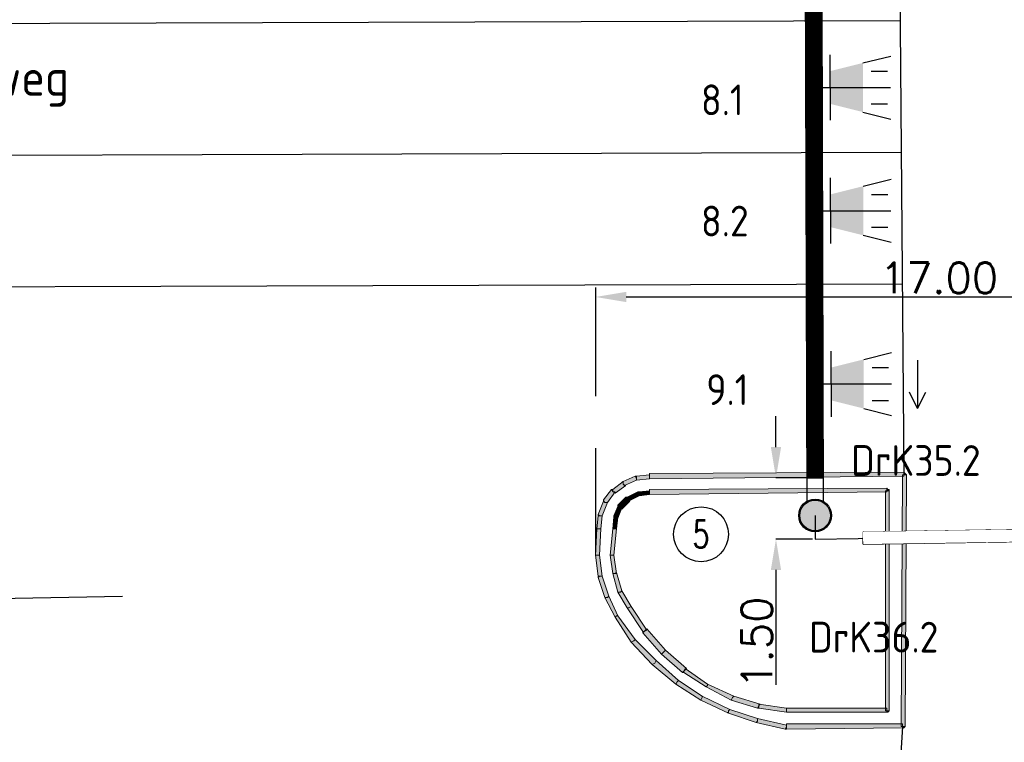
# Model space of a CAD drawing. Header units: millimetres. Extents: x -27 to 2301, y -256 to 766.
# Tile 54 of 97: x 234 to 258, y 67 to 85. Entities that reach past the tile are written whole.
import ezdxf
from ezdxf.enums import TextEntityAlignment as Align

# ---------------------------------------------------------------- set-up
doc = ezdxf.new("R2010")
doc.units = ezdxf.units.MM
doc.set_wipeout_variables(frame=1)
doc.linetypes.add('DASHED', pattern=[19.05, 12.7, -6.35])
doc.linetypes.add('LIJN1-1', pattern=[2, 1, -1])
for name, color, linetype in [('SIV-ONDERGROND-ALG', 251, 'Continuous'), ('SIV-TEKST-035', 2, 'Continuous'), ('SIV-VRI-KABEL', 3, 'Continuous'), ('SIV-VRI-MAATVOERING', 7, 'Continuous'), ('SIV-VRI-MANTELBUIS', 1, 'Continuous'), ('SIV-VRI-WEGMEUBILAIR', 7, 'Continuous'), ('WEG-XX-TEKST25', 2, 'Continuous')]:
    doc.layers.add(name, color=color, linetype=linetype)
doc.styles.add('ISO', font='ISO.shx')
doc.styles.add('ROMANS', font='romans.shx', dxfattribs={"width": 0.7})
doc.styles.get("Standard").update_dxf_attribs({"font": 'txt.shx'})
doc.dimstyles.get("Standard").update_dxf_attribs({"dimtxt": 0.18, "dimasz": 0.18, "dimexe": 0.18, "dimexo": 0.0625, "dimgap": 0.09, "dimtad": 0, "dimtih": 1, "dimtoh": 1, "dimzin": 0, "dimdsep": 46, "dimtxsty": 'Standard', "dimcen": 0.09, "dimadec": 0, "dimazin": 0, "dimtfac": 1, "dimtofl": 0, "dimtmove": 0, "dimatfit": 3, "dimfxl": 1, "dimtolj": 1, "dimtzin": 0, "dimarcsym": 0})

# ---------------------------------------------------------------- blocks, each defined once
blk = doc.blocks.new('161')
blk.add_circle((0, 0), 750)
at = {"style": 'ROMANS', "width": 0.7}
blk.add_attdef('MASTNR', text='', height=750, dxfattribs=at).set_placement((0, 0), align=Align.MIDDLE)
blk = doc.blocks.new('*U10')
at = {"color": 0}
for points in [[(0.346, 0.2), (18.55, 0.2)], [(0.346, -0.2), (18.55, -0.2)]]:
    blk.add_lwpolyline(points, dxfattribs=at)
at = {"color": 0, "linetype": 'LIJN1-1', "ltscale": 0.9, "const_width": 0.4}
blk.add_lwpolyline([(0.9, 0), (17.997, 0)], dxfattribs=at)
at = {"color": 0}
blk.add_circle((18.897, 0), 0.4, dxfattribs=at)
blk = doc.blocks.new('30LNTS')
at = {"layer": 'SIV-VRI-WEGMEUBILAIR'}
for p, q in [((0.2, 0), (0.2, 0.8)), ((1, 0.6), (1.679, 0.769)), ((1.2, 0.4), (1.6, 0.4)), ((0, 0), (1.675, 0)), ((0.2, 0), (0.2, -0.8)), ((1.2, -0.4), (1.6, -0.4)), ((1, -0.6), (1.679, -0.769))]:
    blk.add_line(p, q, dxfattribs=at)
blk.add_solid([(0.2, 0.4), (0.2, -0.4), (1, 0.6), (1, -0.6)], dxfattribs=at)
blk = doc.blocks.new('30LNTSLA')
at = {"layer": 'SIV-VRI-WEGMEUBILAIR'}
for p, q in [((0.2, 0), (0.2, 0.8)), ((1, 0.6), (1.679, 0.769)), ((2.313, 0.58), (2.313, -0.579)), ((1.2, 0.4), (1.6, 0.4)), ((0, 0), (1.675, 0)), ((0.2, 0), (0.2, -0.8)), ((2.313, -0.6), (2.113, -0.202)), ((2.313, -0.6), (2.513, -0.202)), ((1.2, -0.4), (1.6, -0.4)), ((1, -0.6), (1.679, -0.769))]:
    blk.add_line(p, q, dxfattribs=at)
blk.add_solid([(0.2, 0.4), (0.2, -0.4), (1, 0.6), (1, -0.6)], dxfattribs=at)
blk = doc.blocks.new('*D68')
at = {"layer": 'Defpoints', "color": 0}
for p in [(252.321, 73.35), (253.276, 73.35), (253.276, 71.85)]:
    blk.add_point(p, dxfattribs=at)
at = {"layer": 'SIV-VRI-MAATVOERING', "color": 0, "lineweight": -2}
for p, q in [((252.321, 74.1), (252.321, 74.85)), ((253.213, 73.35), (252.321, 73.35)), ((253.213, 71.85), (252.321, 71.85)), ((252.321, 71.1), (252.321, 68.295))]:
    blk.add_line(p, q, dxfattribs=at)
at = {"layer": 'SIV-VRI-MAATVOERING', "color": 0}
for points in [[(252.196, 74.1), (252.446, 74.1), (252.321, 73.35)], [(252.196, 71.1), (252.446, 71.1), (252.321, 71.85)]]:
    blk.add_solid(points, dxfattribs=at)
at = {"layer": 'SIV-VRI-MAATVOERING', "color": 0, "insert": (251.856, 69.323), "char_height": 0.75, "attachment_point": 5, "rotation": 90}
blk.add_mtext('\\A1;1.50', dxfattribs=at)
blk = doc.blocks.new('*D73')
at = {"layer": 'Defpoints', "color": 0}
for p in [(247.916, 78.061), (265.743, 78.061), (265.743, 77.763)]:
    blk.add_point(p, dxfattribs=at)
at = {"layer": 'SIV-VRI-MAATVOERING', "color": 0, "lineweight": -2}
for p, q in [((247.916, 77.998), (247.916, 77.763)), ((265.743, 77.998), (265.743, 77.763)), ((248.666, 77.763), (264.993, 77.763))]:
    blk.add_line(p, q, dxfattribs=at)
at = {"layer": 'SIV-VRI-MAATVOERING', "color": 0}
for points in [[(248.666, 77.888), (248.666, 77.638), (247.916, 77.763)], [(264.993, 77.888), (264.993, 77.638), (265.743, 77.763)]]:
    blk.add_solid(points, dxfattribs=at)
at = {"layer": 'SIV-VRI-MAATVOERING', "color": 0, "insert": (256.301, 78.228), "char_height": 0.75, "attachment_point": 5}
blk.add_mtext('\\A1;17.00', dxfattribs=at)

msp = doc.modelspace()

# ---------------------------------------------------------------- hatches: boundary and pattern name
at = {"layer": 'SIV-ONDERGROND-ALG'}
h = msp.add_hatch(color=256, dxfattribs=at)
h.dxf.hatch_style = 2
h.paths.add_polyline_path([(248.913, 73.324), (248.881, 73.388), (248.591, 73.259), (248.591, 73.195), (248.623, 73.163), (248.913, 73.291)])
h = msp.add_hatch(color=256, dxfattribs=at)
h.dxf.hatch_style = 2
h.paths.add_polyline_path([(248.913, 73.388), (248.881, 73.388), (248.913, 73.324)])
h = msp.add_hatch(color=256, dxfattribs=at)
h.dxf.hatch_style = 2
h.paths.add_polyline_path([(249.234, 73.388), (249.234, 73.42), (248.913, 73.388), (248.913, 73.291), (249.234, 73.324)])
h = msp.add_hatch(color=256, dxfattribs=at)
h.dxf.hatch_style = 2
h.paths.add_polyline_path([(255.442, 73.42), (255.442, 73.484), (249.234, 73.452), (249.234, 73.324), (255.442, 73.388)])
h = msp.add_hatch(color=256, dxfattribs=at)
h.dxf.hatch_style = 2
h.paths.add_polyline_path([(255.41, 67.276), (255.474, 67.276), (255.507, 73.42), (255.41, 73.42), (255.378, 67.276)])
h = msp.add_hatch(color=256, dxfattribs=at)
h.dxf.hatch_style = 2
h.paths.add_polyline_path([(255.507, 73.42), (255.474, 73.452), (255.442, 73.484), (255.442, 73.42)])
h = msp.add_hatch(color=256, dxfattribs=at)
h.dxf.hatch_style = 2
h.paths.add_polyline_path([(248.591, 73.195), (248.591, 73.259), (248.334, 73.066), (248.334, 73.002), (248.398, 72.97), (248.655, 73.163)])
h = msp.add_hatch(color=256, dxfattribs=at)
h.dxf.hatch_style = 2
h.paths.add_polyline_path([(248.559, 73.259), (248.591, 73.259), (248.591, 73.227), (248.559, 73.227)])
h = msp.add_hatch(color=256, dxfattribs=at)
h.dxf.hatch_style = 2
h.paths.add_polyline_path([(255.024, 73.034), (255.024, 73.098), (249.234, 73.066), (249.234, 72.938), (255.024, 73.002)])
h = msp.add_hatch(color=256, dxfattribs=at)
h.dxf.hatch_style = 2
h.paths.add_polyline_path([(255.088, 73.034), (255.088, 73.066), (255.056, 73.066), (255.024, 73.098), (255.024, 73.034)])
h = msp.add_hatch(color=256, dxfattribs=at)
h.dxf.hatch_style = 2
h.paths.add_polyline_path([(248.334, 73.002), (248.302, 73.066), (248.109, 72.809), (248.141, 72.745), (248.205, 72.745), (248.398, 73.002)])
h = msp.add_hatch(color=256, dxfattribs=at)
h.dxf.hatch_style = 2
h.paths.add_polyline_path([(248.334, 73.066), (248.302, 73.066), (248.334, 73.002)])
h = msp.add_hatch(color=256, dxfattribs=at)
h.dxf.hatch_style = 2
h.paths.add_polyline_path([(248.72, 72.809), (248.655, 72.873), (248.462, 72.68), (248.527, 72.616), (248.559, 72.584), (248.752, 72.777)])
h = msp.add_hatch(color=256, dxfattribs=at)
h.dxf.hatch_style = 2
h.paths.add_polyline_path([(248.688, 72.873), (248.655, 72.873), (248.72, 72.809)])
h = msp.add_hatch(color=256, dxfattribs=at)
h.dxf.hatch_style = 2
h.paths.add_polyline_path([(248.977, 72.938), (248.945, 73.002), (248.688, 72.873), (248.72, 72.809), (248.72, 72.777), (248.977, 72.905)])
h = msp.add_hatch(color=256, dxfattribs=at)
h.dxf.hatch_style = 2
h.paths.add_polyline_path([(248.977, 73.002), (248.945, 73.002), (248.977, 72.938)])
h = msp.add_hatch(color=256, dxfattribs=at)
h.dxf.hatch_style = 2
h.paths.add_polyline_path([(249.234, 73.002), (249.234, 73.034), (248.977, 73.002), (248.977, 72.905), (249.234, 72.938)])
h = msp.add_hatch(color=256, dxfattribs=at)
h.dxf.hatch_style = 2
h.paths.add_polyline_path([(255.024, 67.662), (255.088, 67.662), (255.088, 73.034), (254.992, 73.034), (254.992, 67.662)])
h = msp.add_hatch(color=256, dxfattribs=at)
h.dxf.hatch_style = 2
h.paths.add_polyline_path([(248.141, 72.745), (248.109, 72.777), (247.98, 72.455), (248.012, 72.423), (248.077, 72.423), (248.205, 72.745)])
h = msp.add_hatch(color=256, dxfattribs=at)
h.dxf.hatch_style = 2
h.paths.add_polyline_path([(248.109, 72.809), (248.109, 72.777), (248.141, 72.745)])
h = msp.add_hatch(color=256, dxfattribs=at)
h.dxf.hatch_style = 2
h.paths.add_polyline_path([(248.527, 72.616), (248.462, 72.648), (248.366, 72.423), (248.398, 72.391), (248.462, 72.359), (248.559, 72.616)])
h = msp.add_hatch(color=256, dxfattribs=at)
h.dxf.hatch_style = 2
h.paths.add_polyline_path([(248.462, 72.68), (248.462, 72.648), (248.527, 72.616)])
h = msp.add_hatch(color=256, dxfattribs=at)
h.dxf.hatch_style = 2
h.paths.add_polyline_path([(248.012, 72.423), (247.98, 72.423), (247.948, 72.101), (248.044, 72.101), (248.077, 72.423)])
h = msp.add_hatch(color=256, dxfattribs=at)
h.dxf.hatch_style = 2
h.paths.add_polyline_path([(247.98, 72.455), (247.98, 72.423), (248.012, 72.423)])
h = msp.add_hatch(color=256, dxfattribs=at)
h.dxf.hatch_style = 2
h.paths.add_polyline_path([(248.398, 72.391), (248.366, 72.391), (248.334, 72.101), (248.43, 72.101), (248.462, 72.391)])
h = msp.add_hatch(color=256, dxfattribs=at)
h.dxf.hatch_style = 2
h.paths.add_polyline_path([(248.366, 72.423), (248.366, 72.391), (248.398, 72.391)])
h = msp.add_hatch(color=256, dxfattribs=at)
h.dxf.hatch_style = 2
h.paths.add_polyline_path([(247.948, 72.101), (247.948, 72.133), (247.98, 72.101)])
h = msp.add_hatch(color=256, dxfattribs=at)
h.dxf.hatch_style = 2
h.paths.add_polyline_path([(248.012, 72.101), (247.948, 72.101), (247.916, 71.458), (248.012, 71.458), (248.044, 72.101)])
h = msp.add_hatch(color=256, dxfattribs=at)
h.dxf.hatch_style = 2
h.paths.add_polyline_path([(248.398, 72.101), (248.334, 72.101), (248.269, 71.458), (248.366, 71.458), (248.43, 72.101)])
h = msp.add_hatch(color=256, dxfattribs=at)
h.dxf.hatch_style = 2
h.paths.add_polyline_path([(247.948, 71.458), (247.916, 71.458), (247.98, 70.943), (248.077, 70.943), (248.012, 71.458)])
h = msp.add_hatch(color=256, dxfattribs=at)
h.dxf.hatch_style = 2
h.paths.add_polyline_path([(248.269, 71.458), (248.269, 71.49), (248.302, 71.458)])
h = msp.add_hatch(color=256, dxfattribs=at)
h.dxf.hatch_style = 2
h.paths.add_polyline_path([(248.334, 71.458), (248.269, 71.458), (248.334, 71.008), (248.43, 71.008), (248.366, 71.458)])
h = msp.add_hatch(color=256, dxfattribs=at)
h.dxf.hatch_style = 2
h.paths.add_polyline_path([(247.98, 70.943), (247.98, 70.911), (248.012, 70.943)])
h = msp.add_hatch(color=256, dxfattribs=at)
h.dxf.hatch_style = 2
h.paths.add_polyline_path([(248.012, 70.943), (247.98, 70.911), (248.141, 70.429), (248.205, 70.429), (248.237, 70.461), (248.077, 70.943)])
h = msp.add_hatch(color=256, dxfattribs=at)
h.dxf.hatch_style = 2
h.paths.add_polyline_path([(248.398, 71.008), (248.334, 71.008), (248.462, 70.557), (248.527, 70.557), (248.559, 70.589), (248.43, 71.04)])
h = msp.add_hatch(color=256, dxfattribs=at)
h.dxf.hatch_style = 2
h.paths.add_polyline_path([(248.205, 70.429), (248.141, 70.429), (248.398, 69.946), (248.43, 69.978), (248.462, 69.978), (248.237, 70.461)])
h = msp.add_hatch(color=256, dxfattribs=at)
h.dxf.hatch_style = 2
h.paths.add_polyline_path([(248.527, 70.557), (248.462, 70.557), (248.688, 70.171), (248.72, 70.171), (248.784, 70.204), (248.559, 70.589)])
h = msp.add_hatch(color=256, dxfattribs=at)
h.dxf.hatch_style = 2
h.paths.add_polyline_path([(248.462, 70.557), (248.495, 70.557), (248.462, 70.525)])
h = msp.add_hatch(color=256, dxfattribs=at)
h.dxf.hatch_style = 2
h.paths.add_polyline_path([(248.141, 70.429), (248.173, 70.429), (248.141, 70.396)])
h = msp.add_hatch(color=256, dxfattribs=at)
h.dxf.hatch_style = 2
h.paths.add_polyline_path([(248.72, 70.171), (248.688, 70.171), (249.074, 69.592), (249.106, 69.592), (249.17, 69.625), (248.784, 70.204)])
h = msp.add_hatch(color=256, dxfattribs=at)
h.dxf.hatch_style = 2
h.paths.add_polyline_path([(248.43, 69.978), (248.398, 69.946), (248.784, 69.335), (248.848, 69.367), (248.881, 69.399), (248.462, 69.978)])
h = msp.add_hatch(color=256, dxfattribs=at)
h.dxf.hatch_style = 2
h.paths.add_polyline_path([(249.106, 69.592), (249.074, 69.56), (249.524, 69.046), (249.556, 69.078), (249.62, 69.142), (249.17, 69.657)])
h = msp.add_hatch(color=256, dxfattribs=at)
h.dxf.hatch_style = 2
h.paths.add_polyline_path([(249.074, 69.592), (249.074, 69.56), (249.106, 69.592)])
h = msp.add_hatch(color=256, dxfattribs=at)
h.dxf.hatch_style = 2
h.paths.add_polyline_path([(248.848, 69.367), (248.784, 69.335), (249.299, 68.788), (249.363, 68.82), (249.395, 68.885), (248.881, 69.399)])
h = msp.add_hatch(color=256, dxfattribs=at)
h.dxf.hatch_style = 2
h.paths.add_polyline_path([(249.556, 69.078), (249.524, 69.046), (250.039, 68.595), (250.071, 68.627), (250.135, 68.692), (249.62, 69.142)])
h = msp.add_hatch(color=256, dxfattribs=at)
h.dxf.hatch_style = 2
h.paths.add_polyline_path([(249.363, 68.82), (249.299, 68.788), (249.878, 68.306), (249.91, 68.37), (249.942, 68.402), (249.395, 68.885)])
h = msp.add_hatch(color=256, dxfattribs=at)
h.dxf.hatch_style = 2
h.paths.add_polyline_path([(250.039, 68.595), (250.071, 68.595), (250.071, 68.627)])
h = msp.add_hatch(color=256, dxfattribs=at)
h.dxf.hatch_style = 2
h.paths.add_polyline_path([(250.071, 68.627), (250.071, 68.595), (250.618, 68.241), (250.65, 68.274), (250.65, 68.306), (250.103, 68.692)])
h = msp.add_hatch(color=256, dxfattribs=at)
h.dxf.hatch_style = 2
h.paths.add_polyline_path([(249.91, 68.37), (249.878, 68.306), (250.489, 67.92), (250.521, 67.984), (250.521, 68.016), (249.942, 68.402)])
h = msp.add_hatch(color=256, dxfattribs=at)
h.dxf.hatch_style = 2
h.paths.add_polyline_path([(250.65, 68.274), (250.618, 68.241), (251.229, 67.92), (251.261, 67.984), (251.293, 68.016), (250.65, 68.306)])
h = msp.add_hatch(color=256, dxfattribs=at)
h.dxf.hatch_style = 2
h.paths.add_polyline_path([(250.521, 67.984), (250.489, 67.92), (251.164, 67.598), (251.164, 67.662), (251.197, 67.695), (250.521, 68.016)])
h = msp.add_hatch(color=256, dxfattribs=at)
h.dxf.hatch_style = 2
h.paths.add_polyline_path([(251.261, 67.984), (251.229, 67.92), (251.872, 67.727), (251.904, 67.791), (251.936, 67.823), (251.293, 68.016)])
h = msp.add_hatch(color=256, dxfattribs=at)
h.dxf.hatch_style = 2
h.paths.add_polyline_path([(251.229, 67.92), (251.229, 67.952), (251.261, 67.92)])
h = msp.add_hatch(color=256, dxfattribs=at)
h.dxf.hatch_style = 2
h.paths.add_polyline_path([(251.904, 67.791), (251.904, 67.727), (252.58, 67.63), (252.58, 67.727), (251.904, 67.823)])
h = msp.add_hatch(color=256, dxfattribs=at)
h.dxf.hatch_style = 2
h.paths.add_polyline_path([(251.132, 67.598), (251.132, 67.63), (251.164, 67.63), (251.164, 67.598)])
h = msp.add_hatch(color=256, dxfattribs=at)
h.dxf.hatch_style = 2
h.paths.add_polyline_path([(251.164, 67.662), (251.164, 67.598), (251.84, 67.373), (251.872, 67.405), (251.872, 67.469), (251.197, 67.695)])
h = msp.add_hatch(color=256, dxfattribs=at)
h.dxf.hatch_style = 2
h.paths.add_polyline_path([(251.872, 67.727), (251.904, 67.727), (251.904, 67.791)])
h = msp.add_hatch(color=256, dxfattribs=at)
h.dxf.hatch_style = 2
h.paths.add_polyline_path([(252.58, 67.662), (252.58, 67.63), (255.024, 67.63), (255.024, 67.727), (252.58, 67.727)])
h = msp.add_hatch(color=256, dxfattribs=at)
h.dxf.hatch_style = 2
h.paths.add_polyline_path([(255.024, 67.63), (255.056, 67.63), (255.088, 67.662), (255.024, 67.662)])
h = msp.add_hatch(color=256, dxfattribs=at)
h.dxf.hatch_style = 2
h.paths.add_polyline_path([(251.872, 67.405), (251.84, 67.373), (252.547, 67.212), (252.58, 67.276), (252.58, 67.309), (251.872, 67.469)])
h = msp.add_hatch(color=256, dxfattribs=at)
h.dxf.hatch_style = 2
h.paths.add_polyline_path([(252.58, 67.276), (252.58, 67.212), (255.41, 67.244), (255.41, 67.341), (252.58, 67.341)])
h = msp.add_hatch(color=256, dxfattribs=at)
h.dxf.hatch_style = 2
h.paths.add_polyline_path([(252.547, 67.212), (252.58, 67.212), (252.58, 67.276)])
h = msp.add_hatch(color=256, dxfattribs=at)
h.dxf.hatch_style = 2
h.paths.add_polyline_path([(255.41, 67.244), (255.442, 67.244), (255.474, 67.276), (255.41, 67.276)])
at = {"layer": 'SIV-VRI-MAATVOERING'}
h = msp.add_hatch(color=256, dxfattribs=at)
edge = h.paths.add_edge_path()
edge.add_arc((253.276, 72.429), 0.375, 0, 360)

# ---------------------------------------------------------------- linework, layer by layer
at = {"layer": 'SIV-ONDERGROND-ALG', "lineweight": 25}
for points in [[(255.314, 89.342), (255.442, 73.42)], [(216.426, 84.388), (255.346, 84.517)], [(216.362, 81.172), (255.378, 81.3)], [(214.014, 77.955), (255.41, 78.084)], [(216.233, 70.139), (226.301, 70.268), (236.368, 70.461)], [(255.41, 67.276), (255.153, 63.063)]]:
    msp.add_lwpolyline(points, dxfattribs=at)
at = {"layer": 'SIV-ONDERGROND-ALG', "lineweight": 5}
for points in [[(248.913, 73.324), (248.881, 73.388), (248.591, 73.259), (248.591, 73.195), (248.623, 73.163), (248.913, 73.291), (248.913, 73.324)], [(248.913, 73.388), (248.881, 73.388)], [(249.234, 73.388), (249.234, 73.42), (248.913, 73.388), (248.913, 73.291), (249.234, 73.324), (249.234, 73.388)], [(255.442, 73.42), (255.442, 73.484), (249.234, 73.452), (249.234, 73.324), (255.442, 73.388), (255.442, 73.42)], [(249.234, 73.452), (249.234, 73.42)], [(255.41, 67.276), (255.474, 67.276), (255.507, 73.42), (255.41, 73.42), (255.378, 67.276), (255.41, 67.276)], [(255.507, 73.42), (255.474, 73.452), (255.474, 73.452), (255.442, 73.484)], [(248.591, 73.195), (248.591, 73.259), (248.334, 73.066), (248.334, 73.002), (248.398, 72.97), (248.655, 73.163), (248.591, 73.195)], [(255.024, 73.034), (255.024, 73.098), (249.234, 73.066), (249.234, 72.938), (255.024, 73.002), (255.024, 73.034)], [(255.088, 73.034), (255.088, 73.066), (255.056, 73.066), (255.024, 73.098)], [(248.334, 73.002), (248.302, 73.066), (248.109, 72.809), (248.141, 72.745), (248.205, 72.745), (248.398, 73.002), (248.334, 73.002)], [(248.334, 73.066), (248.302, 73.066)], [(248.72, 72.809), (248.655, 72.873), (248.462, 72.68), (248.527, 72.616), (248.559, 72.584), (248.752, 72.777), (248.72, 72.809)], [(248.688, 72.873), (248.655, 72.873)], [(248.977, 72.938), (248.945, 73.002), (248.688, 72.873), (248.72, 72.809), (248.72, 72.777), (248.977, 72.905), (248.977, 72.938)], [(248.977, 73.002), (248.945, 73.002)], [(249.234, 73.002), (249.234, 73.034), (248.977, 73.002), (248.977, 72.905), (249.234, 72.938), (249.234, 73.002)], [(249.234, 73.066), (249.234, 73.034)], [(255.024, 67.662), (255.088, 67.662), (255.088, 73.034), (254.992, 73.034), (254.992, 67.662), (255.024, 67.662)], [(248.141, 72.745), (248.109, 72.777), (247.98, 72.455), (248.012, 72.423), (248.077, 72.423), (248.205, 72.745), (248.141, 72.745)], [(248.109, 72.809), (248.109, 72.777)], [(248.527, 72.616), (248.462, 72.648), (248.366, 72.423), (248.398, 72.391), (248.462, 72.359), (248.559, 72.616), (248.527, 72.616)], [(248.462, 72.68), (248.462, 72.648)], [(248.012, 72.423), (247.98, 72.423), (247.948, 72.101), (248.044, 72.101), (248.077, 72.423), (248.012, 72.423)], [(247.98, 72.455), (247.98, 72.423)], [(248.398, 72.391), (248.366, 72.391), (248.334, 72.101), (248.43, 72.101), (248.462, 72.391), (248.398, 72.391)], [(248.366, 72.423), (248.366, 72.391)], [(248.012, 72.101), (247.948, 72.101), (247.916, 71.458), (248.012, 71.458), (248.044, 72.101), (248.012, 72.101)], [(248.398, 72.101), (248.334, 72.101), (248.269, 71.458), (248.366, 71.458), (248.43, 72.101), (248.398, 72.101)], [(247.948, 71.458), (247.916, 71.458), (247.98, 70.943), (248.077, 70.943), (248.012, 71.458), (247.948, 71.458)], [(248.334, 71.458), (248.269, 71.458), (248.334, 71.008), (248.43, 71.008), (248.366, 71.458), (248.334, 71.458)], [(247.98, 70.943), (247.98, 70.911)], [(248.012, 70.943), (247.98, 70.911), (248.141, 70.429), (248.205, 70.429), (248.237, 70.461), (248.077, 70.943), (248.012, 70.943)], [(248.398, 71.008), (248.334, 71.008), (248.462, 70.557), (248.527, 70.557), (248.559, 70.589), (248.43, 71.04), (248.398, 71.008)], [(248.334, 71.008), (248.334, 71.008)], [(248.205, 70.429), (248.141, 70.429), (248.398, 69.946), (248.43, 69.978), (248.462, 69.978), (248.237, 70.461), (248.205, 70.429)], [(248.527, 70.557), (248.462, 70.557), (248.688, 70.171), (248.72, 70.171), (248.784, 70.204), (248.559, 70.589), (248.527, 70.557)], [(248.72, 70.171), (248.688, 70.171), (249.074, 69.592), (249.106, 69.592), (249.17, 69.625), (248.784, 70.204), (248.72, 70.171)], [(248.43, 69.978), (248.398, 69.946), (248.784, 69.335), (248.848, 69.367), (248.881, 69.399), (248.462, 69.978), (248.43, 69.978)], [(249.106, 69.592), (249.074, 69.56), (249.524, 69.046), (249.556, 69.078), (249.62, 69.142), (249.17, 69.657), (249.106, 69.592)], [(249.074, 69.592), (249.074, 69.56)], [(248.848, 69.367), (248.784, 69.335), (249.299, 68.788), (249.363, 68.82), (249.395, 68.885), (248.881, 69.399), (248.848, 69.367)], [(248.784, 69.335), (248.784, 69.335)], [(249.556, 69.078), (249.524, 69.046), (250.039, 68.595), (250.071, 68.627), (250.135, 68.692), (249.62, 69.142), (249.556, 69.078)], [(249.363, 68.82), (249.299, 68.788), (249.878, 68.306), (249.91, 68.37), (249.942, 68.402), (249.395, 68.885), (249.363, 68.82)], [(250.039, 68.595), (250.071, 68.595)], [(250.071, 68.627), (250.071, 68.595), (250.618, 68.241), (250.65, 68.274), (250.65, 68.306), (250.103, 68.692), (250.071, 68.627)], [(249.91, 68.37), (249.878, 68.306), (250.489, 67.92), (250.521, 67.984), (250.521, 68.016), (249.942, 68.402), (249.91, 68.37)], [(249.878, 68.306), (249.878, 68.306)], [(250.65, 68.274), (250.618, 68.241), (251.229, 67.92), (251.261, 67.984), (251.293, 68.016), (250.65, 68.306), (250.65, 68.274)], [(250.521, 67.984), (250.489, 67.92), (251.164, 67.598), (251.164, 67.662), (251.197, 67.695), (250.521, 68.016), (250.521, 67.984)], [(251.261, 67.984), (251.229, 67.92), (251.872, 67.727), (251.904, 67.791), (251.936, 67.823), (251.293, 68.016), (251.261, 67.984)], [(251.904, 67.791), (251.904, 67.727), (252.58, 67.63), (252.58, 67.727), (251.904, 67.823), (251.904, 67.791)], [(251.164, 67.662), (251.164, 67.598), (251.84, 67.373), (251.872, 67.405), (251.872, 67.469), (251.197, 67.695), (251.164, 67.662)], [(251.872, 67.727), (251.904, 67.727)], [(252.58, 67.662), (252.58, 67.63), (255.024, 67.63), (255.024, 67.727), (252.58, 67.727), (252.58, 67.662)], [(255.024, 67.63), (255.056, 67.63), (255.088, 67.662), (255.088, 67.662)], [(251.872, 67.405), (251.84, 67.373), (252.547, 67.212), (252.58, 67.276), (252.58, 67.309), (251.872, 67.469), (251.872, 67.405)], [(252.58, 67.276), (252.58, 67.212), (255.41, 67.244), (255.41, 67.341), (252.58, 67.341), (252.58, 67.276)], [(252.547, 67.212), (252.58, 67.212)], [(255.41, 67.244), (255.442, 67.244), (255.474, 67.276)]]:
    msp.add_lwpolyline(points, dxfattribs=at)
at = {"layer": 'SIV-VRI-KABEL'}
msp.add_lwpolyline([(253.276, 72.429), (253.276, 71.85), (262.725, 71.999), (267.482, 72.996), (277.683, 73.191), (287.544, 73.355), (307.536, 73.481), (309.258, 73.481), (314.624, 73.514), (318.049, 73.591), (320.097, 73.73), (327.233, 74.265)], dxfattribs=at)
at = {"layer": 'SIV-VRI-MAATVOERING', "linetype": 'DASHED', "ltscale": 0.2}
msp.add_line((247.916, 77.881), (247.917, 71.446), dxfattribs=at)
at = {"layer": 'SIV-VRI-MAATVOERING'}
msp.add_circle((253.276, 72.429), 0.375, dxfattribs=at)
at = {"layer": 'SIV-VRI-MANTELBUIS'}
for p, q in [((254.447, 72.029), (262.723, 72.159)), ((254.447, 72.029), (254.449, 71.879)), ((254.451, 71.729), (254.449, 71.879)), ((254.451, 71.729), (262.727, 71.859))]:
    msp.add_line(p, q, dxfattribs=at)

# ---------------------------------------------------------------- block references
at = {"layer": 'SIV-TEKST-035', "xscale": 0.0008934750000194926, "yscale": 0.0008934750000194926, "zscale": 0.0008934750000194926}
msp.add_blockref('161', (250.491, 71.97), dxfattribs=at).add_auto_attribs({'MASTNR': '5'})
at = {"layer": 'SIV-VRI-WEGMEUBILAIR'}
for name, p, rotation in [('*U10', (253.22, 91.326), 270.1696090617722), ('30LNTS', (253.454, 79.869), 1.628443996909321e-12)]:
    msp.add_blockref(name, p, dxfattribs=dict(at, rotation=rotation))
for name, p in [('30LNTS', (253.445, 82.877)), ('30LNTSLA', (253.466, 75.639))]:
    msp.add_blockref(name, p, dxfattribs=at)

# ---------------------------------------------------------------- texts
at = {"layer": 'SIV-ONDERGROND-ALG', "style": 'ISO'}
msp.add_text('Gooilandseweg', height=0.89347, dxfattribs=at).set_placement((227.893, 82.677))
at = {"layer": 'WEG-XX-TEKST25', "color": 2, "linetype": 'Continuous', "style": 'ISO'}
for s, p in [('8.1', (250.489, 82.201)), ('8.2', (250.489, 79.242)), ('9.1', (250.618, 75.125)), ('DrK35.2', (254.157, 73.396)), ('DrK36.2', (253.128, 69.083))]:
    msp.add_text(s, height=0.75, rotation=360, dxfattribs=at).set_placement(p)

# ---------------------------------------------------------------- dimensions: what is measured, and where the dimension line sits
at = {"layer": 'SIV-VRI-MAATVOERING'}
dim = msp.add_linear_dim(base=(265.743, 77.763), p1=(247.916, 78.061), p2=(265.743, 78.061), angle=0, text='17.00', dimstyle='Standard', override={"dimtxt": 0.75, "dimasz": 0.75, "dimexe": 0, "dimtad": 1, "dimtih": 0, "dimtoh": 0, "dimcen": 1}, dxfattribs=at)
dim.commit()
dim.dimension.update_dxf_attribs({"geometry": '*D73', "text_midpoint": (256.301, 77.763), "dimtype": 161})
dim = msp.add_linear_dim(base=(252.321, 73.35), p1=(253.276, 71.85), p2=(253.276, 73.35), angle=90, dimstyle='Standard', override={"dimtxt": 0.75, "dimasz": 0.75, "dimexe": 0, "dimtad": 1, "dimtih": 0, "dimtoh": 0, "dimcen": 1}, dxfattribs=at)
dim.commit()
dim.dimension.update_dxf_attribs({"geometry": '*D68', "text_midpoint": (252.321, 69.323), "dimtype": 161})

# ---------------------------------------------------------------- next in the draw order: wipeouts: each hides what was drawn before it
msp.add_wipeout([(254.447, 72.029), (254.451, 71.729), (262.727, 71.859), (262.723, 72.159)]).dxf.layer = 'SIV-VRI-MANTELBUIS'

doc.saveas('drawing.dxf')
